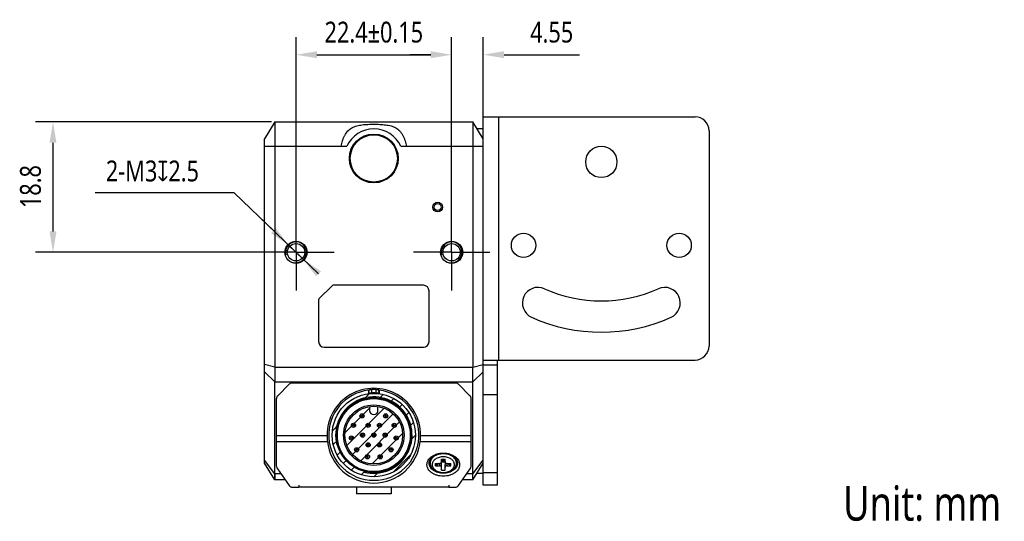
# Model space of a CAD drawing. Header units: millimetres. Extents: x 30 to 405, y 137 to 228.
# Tile 3 of 3: x 264 to 405, y 137 to 209. Entities that reach past the tile are written whole.
import ezdxf

# ---------------------------------------------------------------- set-up
doc = ezdxf.new("R2010")
doc.units = ezdxf.units.MM
doc.header["$LTSCALE"] = 23.1
doc.header["$PDMODE"] = 3
doc.header["$PDSIZE"] = 8
doc.linetypes.add('CENTER', pattern=[0.6, 0.375, -0.075, 0.075, -0.075])
doc.layers.get('0').update_dxf_attribs({"linetype": 'CONTINUOUS'})
doc.layers.get('Defpoints').update_dxf_attribs({"linetype": 'CONTINUOUS'})
for name, color, linetype in [('000-ID2000X_DXF_DIMENSION', 7, 'CONTINUOUS'), ('DE-11-107728DXF_CONTINUOUS_LINE', 7, 'CONTINUOUS'), ('DE-13-002783DXF_CONTINUOUS_LINE', 7, 'CONTINUOUS'), ('DE-13-002784DXF_CONTINUOUS_LINE', 7, 'CONTINUOUS'), ('DE-13-002801_DXF_AXIS', 7, 'CONTINUOUS'), ('DE-13-002801DXF_CONTINUOUS_LINE', 7, 'CONTINUOUS'), ('DE-17-004280DXF_CONTINUOUS_LINE', 7, 'CONTINUOUS'), ('DE-19-012612DXF_CONTINUOUS_LINE', 7, 'CONTINUOUS'), ('DE-19-012614DXF_CONTINUOUS_LINE', 7, 'CONTINUOUS'), ('DE-19-012616DXF_CONTINUOUS_LINE', 7, 'CONTINUOUS'), ('DE-19-012618DXF_CONTINUOUS_LINE', 7, 'CONTINUOUS'), ('DE-19-012620DXF_CONTINUOUS_LINE', 7, 'CONTINUOUS'), ('DE-19-012622DXF_CONTINUOUS_LINE', 7, 'CONTINUOUS'), ('DE-19-012623DXF_CONTINUOUS_LINE', 7, 'CONTINUOUS'), ('DE-19-012624DXF_CONTINUOUS_LINE', 7, 'CONTINUOUS'), ('DE-19-012625DXF_CONTINUOUS_LINE', 7, 'CONTINUOUS'), ('DE-19-012626DXF_CONTINUOUS_LINE', 7, 'CONTINUOUS'), ('DE-19-012627DXF_CONTINUOUS_LINE', 7, 'CONTINUOUS'), ('DE-19-012628DXF_CONTINUOUS_LINE', 7, 'CONTINUOUS'), ('DE-19-012629DXF_CONTINUOUS_LINE', 7, 'CONTINUOUS'), ('DE-19-012630DXF_CONTINUOUS_LINE', 7, 'CONTINUOUS'), ('DE-19-012631DXF_CONTINUOUS_LINE', 7, 'CONTINUOUS'), ('DE-19-012632DXF_CONTINUOUS_LINE', 7, 'CONTINUOUS'), ('DE-19-012633DXF_CONTINUOUS_LINE', 7, 'CONTINUOUS'), ('DE-19-012634DXF_CONTINUOUS_LINE', 7, 'CONTINUOUS'), ('DE-1A-000184DXF_CONTINUOUS_LINE', 7, 'CONTINUOUS'), ('DIMS', 7, 'CONTINUOUS'), ('TBH32-M2-V2_DXF_CONTINUOUS_LINE', 7, 'CONTINUOUS')]:
    doc.layers.add(name, color=color, linetype=linetype)
doc.styles.get("Standard").update_dxf_attribs({"font": 'Roboto-Regular.ttf', "width": 0.8})
doc.dimstyles.new('DIMSTYLE_2', dxfattribs={"dimtxt": 3, "dimasz": 3, "dimexe": 2.5, "dimexo": 0.5, "dimgap": 0.75, "dimtad": 1, "dimdsep": 46, "dimtxsty": 'STANDARD', "dimblk": '_FILLED', "dimblk1": '_FILLED', "dimblk2": '_FILLED', "dimcen": 0.09, "dimclrt": 3, "dimazin": 2, "dimtp": 0.1, "dimtm": 0.1, "dimtfac": 1, "dimtofl": 0, "dimtmove": 0, "dimatfit": 3, "dimldrblk": '_FILLED', "dimfxl": 1, "dimtolj": 1, "dimarcsym": 0})
doc.dimstyles.new('DIMSTYLE_3', dxfattribs={"dimtxt": 3, "dimasz": 3, "dimexe": 2.5, "dimexo": 0.5, "dimgap": 0.75, "dimtad": 1, "dimdsep": 46, "dimtxsty": 'STANDARD', "dimblk": '_FILLED', "dimblk1": '_FILLED', "dimblk2": '_FILLED', "dimcen": 0.09, "dimclrt": 3, "dimazin": 2, "dimtol": 1, "dimtp": 0.15, "dimtm": 0.15, "dimtfac": 1, "dimtofl": 0, "dimtmove": 0, "dimatfit": 3, "dimldrblk": '_FILLED', "dimfxl": 1, "dimtolj": 1, "dimarcsym": 0})
doc.dimstyles.new('DIMSTYLE_4', dxfattribs={"dimtxt": 3, "dimasz": 3, "dimexe": 2.5, "dimexo": 0.5, "dimtad": 1, "dimdsep": 46, "dimtxsty": 'STANDARD', "dimblk": '_FILLED', "dimblk1": '_FILLED', "dimblk2": '_FILLED', "dimcen": 0.09, "dimclrt": 3, "dimazin": 2, "dimtp": 0.1, "dimtm": 0.1, "dimtfac": 1, "dimtmove": 0, "dimatfit": 2, "dimldrblk": '_FILLED', "dimfxl": 1, "dimtolj": 1, "dimarcsym": 0})
doc.dimstyles.new('DIMSTYLE_5', dxfattribs={"dimtxt": 3, "dimasz": 3, "dimexe": 2.5, "dimexo": 0.5, "dimgap": 0.75, "dimtad": 1, "dimdsep": 46, "dimtxsty": 'STANDARD', "dimblk": '_FILLED', "dimblk1": '_FILLED', "dimblk2": '_FILLED', "dimcen": 0.09, "dimclrt": 3, "dimazin": 2, "dimtp": 0.2, "dimtm": 0.2, "dimtfac": 1, "dimtofl": 0, "dimtmove": 0, "dimatfit": 3, "dimldrblk": '_FILLED', "dimfxl": 1, "dimtolj": 1, "dimarcsym": 0})

# ---------------------------------------------------------------- blocks, each defined once
blk = doc.blocks.new('_FILLED')
at = {"color": 0, "linetype": 'ByBlock'}
blk.add_solid([(0, 0), (-1, 0.167), (-1, -0.167)], dxfattribs=at)
blk = doc.blocks.new('*D5')
at = {"layer": '000-ID2000X_DXF_DIMENSION', "color": 0, "lineweight": -2}
for p, q in [((303.35, 179.81), (303.35, 206.96)), ((325.75, 180.07), (325.75, 206.96)), ((306.35, 204.46), (322.75, 204.46))]:
    blk.add_line(p, q, dxfattribs=at)
at = {"layer": 'Defpoints', "color": 0}
for p in [(325.75, 204.46), (303.35, 179.31), (325.75, 179.57)]:
    blk.add_point(p, dxfattribs=at)
at = {"layer": '000-ID2000X_DXF_DIMENSION', "color": 0, "linetype": 'ByBlock', "lineweight": -2, "xscale": 3, "yscale": 3, "zscale": 3, "rotation": 180}
blk.add_blockref('_FILLED', (303.35, 204.46), dxfattribs=at)
at = {"layer": '000-ID2000X_DXF_DIMENSION', "color": 0, "linetype": 'ByBlock', "lineweight": -2, "xscale": 3, "yscale": 3, "zscale": 3}
blk.add_blockref('_FILLED', (325.75, 204.46), dxfattribs=at)
at = {"layer": '000-ID2000X_DXF_DIMENSION', "color": 3, "insert": (314.55, 209.21), "char_height": 3, "attachment_point": 2, "line_spacing_factor": 0.9}
blk.add_mtext('\\A1;22.4%%p0.15', dxfattribs=at)
blk = doc.blocks.new('*D6')
at = {"layer": '000-ID2000X_DXF_DIMENSION', "color": 0, "lineweight": -2}
for p, q in [((274.44, 184.61), (294.4, 184.61)), ((306.6, 172.91), (294.4, 184.61)), ((300.1, 179.14), (297.93, 181.22)), ((302.26, 177.07), (304.43, 174.99))]:
    blk.add_line(p, q, dxfattribs=at)
at = {"layer": 'Defpoints', "color": 0}
for p in [(302.26, 177.07), (304.43, 174.99)]:
    blk.add_point(p, dxfattribs=at)
at = {"layer": '000-ID2000X_DXF_DIMENSION', "color": 0, "linetype": 'ByBlock', "lineweight": -2, "xscale": 3, "yscale": 3, "zscale": 3}
for p, rotation in [((302.26, 177.07), 316.2142296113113), ((304.43, 174.99), 136.2142296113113)]:
    blk.add_blockref('_FILLED', p, dxfattribs=dict(at, rotation=rotation))
at = {"layer": '000-ID2000X_DXF_DIMENSION', "color": 3, "insert": (289.38, 189.23), "char_height": 3, "attachment_point": 3, "line_spacing_factor": 0.9}
blk.add_mtext('\\A1;{2-M3{\\fgdt;x}2.5}', dxfattribs=at)
blk = doc.blocks.new('*D7')
at = {"layer": '000-ID2000X_DXF_DIMENSION', "color": 0, "lineweight": -2}
for p, q in [((299.8, 194.78), (265.87, 194.78)), ((268.37, 179.03), (268.37, 191.78)), ((302.85, 176.03), (265.87, 176.03))]:
    blk.add_line(p, q, dxfattribs=at)
at = {"layer": 'Defpoints', "color": 0}
for p in [(268.37, 194.78), (300.3, 194.78), (303.35, 176.03)]:
    blk.add_point(p, dxfattribs=at)
at = {"layer": '000-ID2000X_DXF_DIMENSION', "color": 0, "linetype": 'ByBlock', "lineweight": -2, "xscale": 3, "yscale": 3, "zscale": 3}
for p, rotation in [((268.37, 194.78), 90), ((268.37, 176.03), 270)]:
    blk.add_blockref('_FILLED', p, dxfattribs=dict(at, rotation=rotation))
at = {"layer": '000-ID2000X_DXF_DIMENSION', "color": 3, "insert": (263.62, 185.48), "char_height": 3, "attachment_point": 2, "rotation": 90, "line_spacing_factor": 0.9}
blk.add_mtext('\\A1;\\A1;18.8', dxfattribs=at)
blk = doc.blocks.new('*D8')
at = {"layer": '000-ID2000X_DXF_DIMENSION', "color": 0, "lineweight": -2}
for p, q in [((325.75, 176.53), (325.75, 206.96)), ((330.3, 191.78), (330.3, 206.96)), ((322.75, 204.46), (319.75, 204.46)), ((333.3, 204.46), (344.15, 204.46))]:
    blk.add_line(p, q, dxfattribs=at)
at = {"layer": 'Defpoints', "color": 0}
for p in [(330.3, 204.46), (330.3, 191.28), (325.75, 176.03)]:
    blk.add_point(p, dxfattribs=at)
at = {"layer": '000-ID2000X_DXF_DIMENSION', "color": 0, "linetype": 'ByBlock', "lineweight": -2, "xscale": 3, "yscale": 3, "zscale": 3}
blk.add_blockref('_FILLED', (325.75, 204.46), dxfattribs=at)
at = {"layer": '000-ID2000X_DXF_DIMENSION', "color": 0, "linetype": 'ByBlock', "lineweight": -2, "xscale": 3, "yscale": 3, "zscale": 3, "rotation": 180}
blk.add_blockref('_FILLED', (330.3, 204.46), dxfattribs=at)
at = {"layer": '000-ID2000X_DXF_DIMENSION', "color": 3, "insert": (337.05, 209.21), "char_height": 3, "attachment_point": 1, "line_spacing_factor": 0.9}
blk.add_mtext('\\A1;4.55', dxfattribs=at)

msp = doc.modelspace()

# ---------------------------------------------------------------- linework, layer by layer
at = {"layer": 'DE-11-107728DXF_CONTINUOUS_LINE', "color": 7}
for p, q in [((330.297, 142.528), (330.297, 195.528)), ((330.297, 195.528), (360.797, 195.528)), ((362.797, 193.528), (362.797, 162.528)), ((330.297, 160.528), (360.797, 160.528)), ((332.297, 142.528), (330.297, 142.528))]:
    msp.add_line(p, q, dxfattribs=at)
at = {"layer": 'DE-11-107728DXF_CONTINUOUS_LINE', "color": 4}
for p, q in [((332.497, 195.528), (332.497, 160.528)), ((330.297, 159.814), (332.297, 159.814)), ((330.297, 155.571), (332.297, 155.571)), ((332.297, 144.286), (330.297, 144.286))]:
    msp.add_line(p, q, dxfattribs=at)
at = {"layer": 'DE-11-107728DXF_CONTINUOUS_LINE', "color": 3}
msp.add_line((332.297, 160.528), (332.297, 142.528), dxfattribs=at)
at = {"layer": 'DE-11-107728DXF_CONTINUOUS_LINE', "color": 7}
for centre, radius in [((347.297, 189.028), 2.25), ((336.097, 177.028), 1.75), ((358.497, 177.028), 1.75)]:
    msp.add_circle(centre, radius, dxfattribs=at)
for centre, radius, start, end in [((360.797, 193.528), 2, 0, 90), ((338.178, 168.733), 2.25, 65.80388, 245.80388), ((347.297, 189.028), 20, 245.80388, 294.19612), ((356.417, 168.733), 2.25, 294.19612, 114.19612), ((347.297, 189.028), 24.5, 245.80388, 294.19612), ((360.797, 162.528), 2, 270, 360)]:
    msp.add_arc(centre, radius, start, end, dxfattribs=at)
at = {"layer": 'DE-13-002783DXF_CONTINUOUS_LINE', "color": 4}
for p, q in [((312.946, 154.717), (313.915, 155.685)), ((315.25, 154.921), (315.895, 155.566)), ((316.861, 154.431), (317.418, 154.989)), ((310.417, 150.087), (313.949, 153.62)), ((310.671, 148.242), (316.026, 153.597)), ((318.107, 153.577), (318.639, 154.109)), ((311.468, 146.939), (317.329, 152.8)), ((319.05, 152.42), (319.595, 152.965)), ((308.583, 150.353), (309.551, 151.322)), ((312.656, 146.026), (318.242, 151.612)), ((319.657, 150.927), (320.267, 151.537)), ((308.702, 148.373), (309.347, 149.017)), ((314.307, 145.577), (318.691, 149.961)), ((319.734, 148.904), (320.549, 149.719)), ((309.279, 146.85), (309.837, 147.407)), ((310.159, 145.629), (310.691, 146.161)), ((317.335, 144.405), (319.863, 146.933)), ((311.303, 144.673), (311.848, 145.218)), ((312.731, 144.001), (313.341, 144.611)), ((314.549, 143.719), (315.364, 144.534))]:
    msp.add_line(p, q, dxfattribs=at)
msp.add_circle((314.549, 149.719), 6, dxfattribs=at)
at = {"layer": 'DE-13-002784DXF_CONTINUOUS_LINE', "color": 7}
for p, q in [((302.373, 157.043), (300.725, 155.395)), ((326.3, 157.219), (302.798, 157.219)), ((313.799, 156.176), (313.799, 155.672)), ((315.299, 156.176), (315.299, 155.672)), ((328.373, 155.395), (326.725, 157.043)), ((300.549, 145.211), (300.549, 154.97)), ((328.549, 145.211), (328.549, 154.97)), ((300.661, 144.863), (302.37, 142.47)), ((326.728, 142.47), (328.437, 144.863)), ((302.858, 142.219), (303.75, 142.219)), ((325.35, 142.219), (326.24, 142.219))]:
    msp.add_line(p, q, dxfattribs=at)
at = {"layer": 'DE-13-002784DXF_CONTINUOUS_LINE', "color": 4}
for p, q in [((313.852, 155.731), (313.865, 156.249)), ((314.272, 155.781), (314.284, 156.295)), ((314.814, 156.295), (314.826, 155.781)), ((315.233, 156.249), (315.247, 155.731)), ((300.549, 149.689), (307.817, 149.689)), ((300.549, 148.82), (307.868, 148.82)), ((321.23, 148.82), (328.549, 148.82)), ((321.281, 149.689), (328.549, 149.689))]:
    msp.add_line(p, q, dxfattribs=at)
at = {"layer": 'DE-13-002784DXF_CONTINUOUS_LINE', "color": 7}
for radius in [6, 5.4]:
    msp.add_circle((314.549, 149.719), radius, dxfattribs=at)
for centre, radius, start, end in [((302.798, 156.619), 0.6, 90, 135), ((314.549, 149.719), 6.5, 96.62581, 83.37419), ((326.881, 144.525), 17.518, 137.99074, 138.3127), ((314.549, 149.719), 6.581, 87.69266, 92.30734), ((302.184, 144.496), 17.562, 41.6877, 42.00886), ((326.3, 156.619), 0.6, 45, 90), ((301.149, 154.97), 0.6, 135, 180), ((325.878, 145.02), 16.105, 138.30849, 138.59007), ((314.549, 149.719), 6.068, 87.38776, 92.61224), ((303.22, 145.02), 16.105, 41.40993, 41.69151), ((327.949, 154.97), 0.6, 0, 45), ((301.149, 145.211), 0.6, 180, 215.53768), ((327.949, 145.211), 0.6, 324.46232, 360), ((302.858, 142.819), 0.6, 215.53768, 270), ((326.24, 142.819), 0.6, 270, 324.46232)]:
    msp.add_arc(centre, radius, start, end, dxfattribs=at)
at = {"layer": 'DE-13-002784DXF_CONTINUOUS_LINE', "color": 4}
msp.add_arc((314.549, 149.719), 5.5, 255, 195, dxfattribs=at)
at = {"layer": 'DE-13-002784DXF_CONTINUOUS_LINE', "color": 7}
for centre, major_axis, ratio, start_param, end_param in [((314.549, 149.722), (0, 6.732), 0.9999999, -1.5756989, 1.5756989), ((314.549, 149.543), (0, 6.722), 0.9996571, -4.6045765, -1.6786088)]:
    msp.add_ellipse(centre, major_axis=major_axis, ratio=ratio, start_param=start_param, end_param=end_param, dxfattribs=at)
for points, knots in [([(313.865, 156.249), (313.865, 156.249), (313.866, 156.25), (313.869, 156.251), (313.874, 156.253), (313.883, 156.255), (313.894, 156.257), (313.909, 156.26), (313.927, 156.263), (313.947, 156.266), (313.981, 156.271), (314.033, 156.277), (314.105, 156.284), (314.19, 156.29), (314.252, 156.294), (314.284, 156.295)], [0, 0, 0, 0, 0.0030144, 0.0076341, 0.0219245, 0.0430388, 0.0710405, 0.1060043, 0.1480749, 0.1974402, 0.2543617, 0.3921263, 0.5638756, 0.7696832, 1, 1, 1, 1]), ([(314.814, 156.295), (314.846, 156.294), (314.908, 156.29), (314.993, 156.284), (315.065, 156.277), (315.117, 156.271), (315.151, 156.266), (315.171, 156.263), (315.189, 156.26), (315.204, 156.257), (315.215, 156.255), (315.224, 156.253), (315.229, 156.251), (315.232, 156.25), (315.233, 156.249), (315.233, 156.249)], [0, 0, 0, 0, 0.2303168, 0.4361244, 0.6078737, 0.7456383, 0.8025598, 0.8519251, 0.8939957, 0.9289595, 0.9569612, 0.9780755, 0.9923659, 0.9969856, 1, 1, 1, 1]), ([(314.272, 155.781), (314.24, 155.779), (314.178, 155.776), (314.093, 155.769), (314.02, 155.761), (313.969, 155.754), (313.934, 155.749), (313.914, 155.746), (313.896, 155.743), (313.881, 155.74), (313.87, 155.737), (313.861, 155.735), (313.856, 155.733), (313.853, 155.732), (313.852, 155.731), (313.852, 155.731)], [0, 0, 0, 0, 0.2303318, 0.4359665, 0.6075065, 0.7451515, 0.8020649, 0.8514586, 0.8935847, 0.928632, 0.9567256, 0.9779378, 0.9923115, 0.9969637, 1, 1, 1, 1]), ([(315.247, 155.731), (315.246, 155.731), (315.245, 155.732), (315.242, 155.733), (315.237, 155.735), (315.228, 155.737), (315.217, 155.74), (315.202, 155.743), (315.184, 155.746), (315.164, 155.749), (315.129, 155.754), (315.078, 155.761), (315.006, 155.769), (314.92, 155.776), (314.858, 155.779), (314.826, 155.781)], [0, 0, 0, 0, 0.0030363, 0.0076885, 0.0220622, 0.0432744, 0.071368, 0.1064153, 0.1485414, 0.1979351, 0.2548485, 0.3924935, 0.5640335, 0.7696682, 1, 1, 1, 1]), ([(307.817, 149.689), (307.818, 149.532), (307.828, 149.242), (307.853, 148.952), (307.868, 148.82)], [0, 0, 0, 0, 0.5408026, 1, 1, 1, 1]), ([(321.23, 148.82), (321.245, 148.952), (321.27, 149.242), (321.28, 149.532), (321.281, 149.689)], [0, 0, 0, 0, 0.4591974, 1, 1, 1, 1]), ([(322.199, 145.472), (322.199, 145.526), (322.207, 145.636), (322.241, 145.798), (322.297, 145.957), (322.403, 146.165), (322.591, 146.41), (322.887, 146.662), (323.245, 146.867), (323.652, 147.019), (324.092, 147.112), (324.549, 147.144), (325.006, 147.112), (325.446, 147.019), (325.853, 146.867), (326.211, 146.662), (326.507, 146.41), (326.695, 146.165), (326.801, 145.957), (326.857, 145.798), (326.891, 145.636), (326.899, 145.526), (326.899, 145.472)], [0, 0, 0, 0, 0.0257488, 0.0517422, 0.0782084, 0.1053466, 0.1621424, 0.2229821, 0.2879157, 0.3564144, 0.427521, 0.5, 0.572479, 0.6435856, 0.7120843, 0.7770179, 0.8378576, 0.8946534, 0.9217916, 0.9482578, 0.9742512, 1, 1, 1, 1]), ([(322.499, 145.684), (322.499, 145.731), (322.506, 145.827), (322.536, 145.968), (322.585, 146.107), (322.677, 146.289), (322.841, 146.503), (323.1, 146.722), (323.412, 146.901), (323.766, 147.034), (324.15, 147.115), (324.549, 147.143), (324.948, 147.115), (325.332, 147.034), (325.686, 146.901), (325.998, 146.722), (326.257, 146.503), (326.421, 146.289), (326.513, 146.107), (326.563, 145.968), (326.592, 145.827), (326.599, 145.731), (326.599, 145.684)], [0, 0, 0, 0, 0.0257487, 0.0517423, 0.0782084, 0.1053466, 0.1621424, 0.2229821, 0.2879157, 0.3564143, 0.427521, 0.5, 0.572479, 0.6435857, 0.7120843, 0.7770179, 0.8378576, 0.8946534, 0.9217916, 0.9482577, 0.9742513, 1, 1, 1, 1]), ([(326.899, 145.472), (326.899, 145.417), (326.891, 145.308), (326.857, 145.146), (326.801, 144.987), (326.695, 144.778), (326.507, 144.533), (326.211, 144.282), (325.853, 144.076), (325.446, 143.924), (325.006, 143.831), (324.549, 143.799), (324.092, 143.831), (323.652, 143.924), (323.245, 144.076), (322.887, 144.282), (322.591, 144.533), (322.403, 144.778), (322.297, 144.987), (322.241, 145.146), (322.207, 145.308), (322.199, 145.417), (322.199, 145.472)], [0, 0, 0, 0, 0.0257488, 0.0517422, 0.0782084, 0.1053466, 0.1621424, 0.2229821, 0.2879157, 0.3564144, 0.427521, 0.5, 0.572479, 0.6435856, 0.7120843, 0.7770179, 0.8378576, 0.8946534, 0.9217916, 0.9482578, 0.9742512, 1, 1, 1, 1]), ([(326.599, 145.684), (326.599, 145.636), (326.592, 145.541), (326.563, 145.399), (326.513, 145.261), (326.421, 145.079), (326.257, 144.865), (325.998, 144.646), (325.686, 144.467), (325.332, 144.334), (324.948, 144.253), (324.549, 144.225), (324.15, 144.253), (323.766, 144.334), (323.412, 144.467), (323.1, 144.646), (322.841, 144.865), (322.677, 145.079), (322.585, 145.261), (322.536, 145.399), (322.506, 145.541), (322.499, 145.636), (322.499, 145.684)], [0, 0, 0, 0, 0.0257487, 0.0517423, 0.0782084, 0.1053466, 0.1621424, 0.2229821, 0.2879157, 0.3564143, 0.427521, 0.5, 0.572479, 0.6435857, 0.7120843, 0.7770179, 0.8378576, 0.8946534, 0.9217916, 0.9482577, 0.9742513, 1, 1, 1, 1])]:
    msp.add_open_spline(points, degree=3, knots=knots, dxfattribs=at)
at = {"layer": 'DE-13-002801_DXF_AXIS', "color": 1, "linetype": 'CENTER'}
for p, q in [((303.347, 176.028), (303.347, 181.528)), ((325.747, 176.028), (325.747, 181.528)), ((303.347, 176.028), (297.847, 176.028)), ((303.347, 176.028), (303.347, 170.528)), ((303.347, 176.028), (308.847, 176.028)), ((325.747, 176.028), (320.247, 176.028)), ((325.747, 176.028), (325.747, 170.528)), ((325.747, 176.028), (331.247, 176.028))]:
    msp.add_line(p, q, dxfattribs=at)
at = {"layer": 'DE-13-002801DXF_CONTINUOUS_LINE', "color": 7}
for p, q in [((300.297, 194.778), (298.797, 192.378)), ((300.297, 194.778), (300.297, 159.521)), ((300.297, 194.778), (328.797, 194.778)), ((328.797, 194.778), (328.797, 159.521)), ((330.297, 192.378), (328.797, 194.778)), ((329.391, 193.828), (330.297, 193.828)), ((298.797, 145.678), (298.797, 192.378)), ((306.656, 169.337), (308.539, 171.22)), ((321.697, 171.278), (308.68, 171.278)), ((322.497, 163.178), (322.497, 170.478)), ((306.597, 169.196), (306.597, 163.178)), ((307.397, 162.378), (321.697, 162.378)), ((300.297, 143.278), (300.297, 157.4)), ((328.797, 143.278), (328.797, 157.4)), ((300.297, 143.278), (298.797, 145.678)), ((328.797, 143.278), (330.297, 145.678)), ((301.792, 143.278), (300.297, 143.278)), ((328.797, 143.278), (327.306, 143.278)), ((329.391, 144.228), (330.297, 144.228)), ((312.047, 142.219), (312.047, 141.278)), ((317.047, 142.219), (317.047, 141.278)), ((317.047, 141.278), (312.047, 141.278))]:
    msp.add_line(p, q, dxfattribs=at)
at = {"layer": 'DE-13-002801DXF_CONTINUOUS_LINE', "color": 4}
for p, q in [((298.797, 191.278), (310.674, 191.278)), ((318.42, 191.278), (330.297, 191.278)), ((300.297, 159.521), (298.797, 159.885)), ((300.297, 157.4), (298.797, 158.839)), ((300.297, 159.521), (328.797, 159.521)), ((328.797, 159.521), (330.297, 159.885)), ((328.797, 157.4), (330.297, 158.839)), ((300.297, 157.4), (328.797, 157.4)), ((300.297, 144.157), (298.797, 146.112)), ((328.797, 144.157), (330.297, 146.112)), ((301.165, 144.157), (300.297, 144.157)), ((328.797, 144.157), (327.933, 144.157))]:
    msp.add_line(p, q, dxfattribs=at)
at = {"layer": 'DE-13-002801DXF_CONTINUOUS_LINE', "color": 7}
for points in [[(300.297, 144.157), (300.297, 143.588), (300.297, 143.507), (300.297, 143.438), (300.297, 143.381), (300.297, 143.304)], [(300.297, 143.304), (300.297, 143.285), (300.297, 143.278)], [(328.798, 143.588), (328.797, 143.898), (328.797, 144.157)], [(328.797, 143.278), (328.797, 143.285), (328.797, 143.304), (328.797, 143.336), (328.798, 143.438)], [(328.798, 143.438), (328.798, 143.507), (328.798, 143.588)]]:
    msp.add_lwpolyline(points, dxfattribs=at)
for centre, radius in [((314.547, 189.528), 3.517), ((314.547, 189.528), 3.5), ((323.747, 182.528), 0.7), ((323.747, 182.528), 0.5), ((303.347, 176.028), 1.6), ((303.347, 176.028), 1.25), ((325.747, 176.028), 1.6), ((325.747, 176.028), 1.25)]:
    msp.add_circle(centre, radius, dxfattribs=at)
for centre, radius, start, end in [((314.547, 189.528), 4.25, 24.31574, 155.68426), ((308.68, 171.078), 0.2, 90, 135), ((321.697, 170.478), 0.8, 0, 90), ((306.797, 169.196), 0.2, 135, 180), ((307.397, 163.178), 0.8, 180, 270), ((321.697, 163.178), 0.8, 270, 360), ((314.547, 143.124), 14.195, 89.99473, 91.21116), ((314.547, 143.124), 14.195, 88.78884, 89.99444)]:
    msp.add_arc(centre, radius, start, end, dxfattribs=at)
at = {"layer": 'DE-13-002801DXF_CONTINUOUS_LINE', "color": 4}
for centre in [(303.347, 176.028), (325.747, 176.028)]:
    msp.add_arc(centre, 1.5, 255, 195, dxfattribs=at)
at = {"layer": 'DE-13-002801DXF_CONTINUOUS_LINE', "color": 7}
for points, knots in [([(309.832, 191.278), (309.89, 191.552), (309.996, 191.96), (310.19, 192.482), (310.418, 192.967), (310.713, 193.401), (311.084, 193.743), (311.496, 194.019), (311.97, 194.204), (312.475, 194.316), (313.014, 194.396), (313.711, 194.447), (314.557, 194.459), (315.402, 194.444), (316.229, 194.383), (316.898, 194.27), (317.391, 194.098), (317.724, 193.936), (318.022, 193.736), (318.288, 193.486), (318.524, 193.186), (318.734, 192.845), (318.91, 192.473), (319.054, 192.082), (319.17, 191.683), (319.234, 191.413), (319.262, 191.278)], [0, 0, 0, 0, 0.0654751, 0.0983394, 0.1304372, 0.19083, 0.2195978, 0.2481107, 0.3065588, 0.3373196, 0.369024, 0.4342106, 0.5007364, 0.5671092, 0.6319075, 0.6948512, 0.7251135, 0.7539539, 0.781274, 0.8089643, 0.8388867, 0.8704698, 0.9026666, 0.935172, 0.9677242, 1, 1, 1, 1]), ([(300.297, 159.521), (300.297, 159.138), (300.296, 158.431), (300.297, 157.724), (300.297, 157.4)], [0, 0, 0, 0, 0.5411961, 1, 1, 1, 1]), ([(328.797, 157.4), (328.797, 157.724), (328.798, 158.431), (328.797, 159.138), (328.797, 159.521)], [0, 0, 0, 0, 0.4588039, 1, 1, 1, 1]), ([(314.247, 157.316), (314.132, 157.314), (313.674, 157.298), (313.217, 157.261), (312.876, 157.22)], [0, 0, 0, 0, 0.250596, 1, 1, 1, 1]), ([(316.218, 157.22), (316.105, 157.234), (315.649, 157.282), (315.191, 157.309), (314.847, 157.316)], [0, 0, 0, 0, 0.2493318, 1, 1, 1, 1])]:
    msp.add_open_spline(points, degree=3, knots=knots, dxfattribs=at)
at = {"layer": 'DE-17-004280DXF_CONTINUOUS_LINE', "color": 7}
msp.add_circle((314.547, 189.528), 3.4, dxfattribs=at)
at = {"layer": 'DE-19-012612DXF_CONTINUOUS_LINE', "color": 7}
for radius in [0.3, 0.118]:
    msp.add_circle((315.362, 148.312), radius, dxfattribs=at)
at = {"layer": 'DE-19-012614DXF_CONTINUOUS_LINE', "color": 7}
for radius in [0.3, 0.118]:
    msp.add_circle((312.924, 149.719), radius, dxfattribs=at)
at = {"layer": 'DE-19-012616DXF_CONTINUOUS_LINE', "color": 7}
for radius in [0.3, 0.118]:
    msp.add_circle((313.737, 148.312), radius, dxfattribs=at)
at = {"layer": 'DE-19-012618DXF_CONTINUOUS_LINE', "color": 7}
for radius in [0.3, 0.118]:
    msp.add_circle((315.362, 151.126), radius, dxfattribs=at)
at = {"layer": 'DE-19-012620DXF_CONTINUOUS_LINE', "color": 7}
for radius in [0.3, 0.118]:
    msp.add_circle((316.174, 149.719), radius, dxfattribs=at)
at = {"layer": 'DE-19-012622DXF_CONTINUOUS_LINE', "color": 7}
for radius in [0.3, 0.118]:
    msp.add_circle((313.737, 151.126), radius, dxfattribs=at)
at = {"layer": 'DE-19-012623DXF_CONTINUOUS_LINE', "color": 7}
for radius in [0.3, 0.118]:
    msp.add_circle((316.247, 152.49), radius, dxfattribs=at)
at = {"layer": 'DE-19-012624DXF_CONTINUOUS_LINE', "color": 7}
for radius in [0.3, 0.118]:
    msp.add_circle((317.771, 149.295), radius, dxfattribs=at)
at = {"layer": 'DE-19-012625DXF_CONTINUOUS_LINE', "color": 7}
for radius in [0.3, 0.118]:
    msp.add_circle((317.482, 151.118), radius, dxfattribs=at)
at = {"layer": 'DE-19-012626DXF_CONTINUOUS_LINE', "color": 7}
for radius in [0.3, 0.118]:
    msp.add_circle((314.549, 149.719), radius, dxfattribs=at)
at = {"layer": 'DE-19-012627DXF_CONTINUOUS_LINE', "color": 7}
for radius in [0.3, 0.118]:
    msp.add_circle((313.626, 146.603), radius, dxfattribs=at)
at = {"layer": 'DE-19-012628DXF_CONTINUOUS_LINE', "color": 7}
for radius in [0.3, 0.118]:
    msp.add_circle((312.851, 152.49), radius, dxfattribs=at)
at = {"layer": 'DE-19-012629DXF_CONTINUOUS_LINE', "color": 7}
for radius in [0.3, 0.118]:
    msp.add_circle((311.616, 151.118), radius, dxfattribs=at)
at = {"layer": 'DE-19-012630DXF_CONTINUOUS_LINE', "color": 7}
for radius in [0.3, 0.118]:
    msp.add_circle((312.078, 147.608), radius, dxfattribs=at)
at = {"layer": 'DE-19-012631DXF_CONTINUOUS_LINE', "color": 7}
for radius in [0.3, 0.118]:
    msp.add_circle((315.472, 146.603), radius, dxfattribs=at)
at = {"layer": 'DE-19-012632DXF_CONTINUOUS_LINE', "color": 7}
for radius in [0.3, 0.118]:
    msp.add_circle((311.327, 149.295), radius, dxfattribs=at)
at = {"layer": 'DE-19-012633DXF_CONTINUOUS_LINE', "color": 7}
for radius in [0.3, 0.118]:
    msp.add_circle((317.02, 147.608), radius, dxfattribs=at)
at = {"layer": 'DE-19-012634DXF_CONTINUOUS_LINE', "color": 7}
for p, q in [((313.949, 153.825), (313.949, 153.269)), ((315.149, 153.269), (315.149, 153.825))]:
    msp.add_line(p, q, dxfattribs=at)
for radius in [5.25, 4.35, 4.15]:
    msp.add_circle((314.549, 149.719), radius, dxfattribs=at)
msp.add_arc((314.549, 153.269), 0.6, 180, 360, dxfattribs=at)
at = {"layer": 'DE-1A-000184DXF_CONTINUOUS_LINE', "color": 7}
for p, q in [((303.75, 142.519), (303.75, 142.219)), ((325.35, 142.219), (303.75, 142.219)), ((325.35, 142.519), (325.35, 142.219))]:
    msp.add_line(p, q, dxfattribs=at)
at = {"layer": 'DIMS', "color": 4}
msp.add_arc((303.347, 176.028), 1.5, 270, 334.64918, dxfattribs=at)
at = {"layer": 'TBH32-M2-V2_DXF_CONTINUOUS_LINE', "color": 7}
for p, q in [((322.649, 146.228), (322.649, 145.684)), ((324.299, 145.861), (324.299, 146.25)), ((324.549, 146.25), (324.299, 145.896)), ((324.299, 146.25), (324.799, 146.25)), ((324.549, 146.073), (324.299, 145.896)), ((324.549, 146.073), (324.549, 146.25)), ((324.549, 146.25), (324.799, 145.896)), ((324.799, 145.896), (324.549, 146.073)), ((324.799, 145.861), (324.799, 146.25)), ((326.449, 146.228), (326.449, 145.684)), ((323.449, 145.295), (323.449, 145.648)), ((323.949, 145.648), (323.449, 145.295)), ((323.449, 145.648), (323.999, 145.648)), ((323.449, 145.295), (323.999, 145.295)), ((324.299, 145.896), (324.799, 145.896)), ((324.299, 144.694), (324.299, 145.472)), ((324.299, 144.694), (324.799, 144.694)), ((324.799, 144.694), (324.799, 145.472)), ((325.099, 145.648), (325.649, 145.648)), ((325.099, 145.295), (325.649, 145.295)), ((325.649, 145.295), (325.149, 145.648)), ((325.649, 145.295), (325.649, 145.648))]:
    msp.add_line(p, q, dxfattribs=at)
at = {"layer": 'TBH32-M2-V2_DXF_CONTINUOUS_LINE', "color": 4}
for p, q in [((323.999, 145.648), (323.999, 145.295)), ((325.099, 145.295), (325.099, 145.648))]:
    msp.add_line(p, q, dxfattribs=at)
at = {"layer": 'TBH32-M2-V2_DXF_CONTINUOUS_LINE', "color": 7}
for centre, start_param, end_param in [((323.999, 145.472), -1.5707963, -0.9130049), ((325.099, 145.472), 0.9130049, 1.5707963)]:
    msp.add_ellipse(centre, major_axis=(0, 0.424), ratio=0.7071068, start_param=start_param, end_param=end_param, dxfattribs=at)
for points, knots in [([(326.449, 145.684), (326.449, 145.728), (326.443, 145.816), (326.415, 145.948), (326.369, 146.076), (326.284, 146.245), (326.132, 146.443), (325.892, 146.646), (325.603, 146.812), (325.274, 146.935), (324.919, 147.01), (324.549, 147.036), (324.179, 147.01), (323.824, 146.935), (323.495, 146.812), (323.206, 146.646), (322.966, 146.443), (322.814, 146.245), (322.729, 146.076), (322.683, 145.948), (322.655, 145.816), (322.649, 145.728), (322.649, 145.684)], [0, 0, 0, 0, 0.0257436, 0.0517438, 0.0782088, 0.1053462, 0.1621424, 0.222982, 0.2879156, 0.3564144, 0.427521, 0.5, 0.572479, 0.6435856, 0.7120844, 0.777018, 0.8378576, 0.8946538, 0.9217912, 0.9482562, 0.9742564, 1, 1, 1, 1]), ([(326.149, 145.472), (326.149, 145.509), (326.144, 145.583), (326.121, 145.694), (326.082, 145.802), (326.01, 145.944), (325.882, 146.111), (325.68, 146.282), (325.437, 146.422), (325.16, 146.525), (324.86, 146.589), (324.549, 146.61), (324.238, 146.589), (323.938, 146.525), (323.661, 146.422), (323.418, 146.282), (323.216, 146.111), (323.088, 145.944), (323.016, 145.802), (322.977, 145.694), (322.954, 145.583), (322.949, 145.509), (322.949, 145.472)], [0, 0, 0, 0, 0.0257422, 0.0517436, 0.0782092, 0.1053461, 0.1621422, 0.2229821, 0.2879165, 0.3564159, 0.4275228, 0.5000015, 0.57248, 0.6435861, 0.7120844, 0.7770178, 0.837857, 0.8946529, 0.9217899, 0.9482557, 0.9742576, 1, 1, 1, 1]), ([(322.649, 145.684), (322.649, 145.64), (322.655, 145.551), (322.683, 145.42), (322.729, 145.292), (322.814, 145.123), (322.966, 144.925), (323.206, 144.722), (323.495, 144.556), (323.824, 144.433), (324.179, 144.357), (324.549, 144.332), (324.919, 144.357), (325.274, 144.433), (325.603, 144.556), (325.892, 144.722), (326.132, 144.925), (326.284, 145.123), (326.369, 145.292), (326.415, 145.42), (326.443, 145.551), (326.449, 145.64), (326.449, 145.684)], [0, 0, 0, 0, 0.0257436, 0.0517438, 0.0782088, 0.1053462, 0.1621424, 0.222982, 0.2879156, 0.3564144, 0.427521, 0.5, 0.572479, 0.6435856, 0.7120844, 0.777018, 0.8378576, 0.8946538, 0.9217912, 0.9482562, 0.9742564, 1, 1, 1, 1]), ([(322.949, 145.472), (322.949, 145.435), (322.954, 145.36), (322.977, 145.25), (323.016, 145.141), (323.088, 144.999), (323.216, 144.833), (323.418, 144.661), (323.661, 144.522), (323.938, 144.418), (324.238, 144.355), (324.549, 144.333), (324.86, 144.355), (325.16, 144.418), (325.437, 144.522), (325.68, 144.661), (325.882, 144.833), (326.01, 144.999), (326.082, 145.141), (326.121, 145.25), (326.144, 145.36), (326.149, 145.435), (326.149, 145.472)], [0, 0, 0, 0, 0.0257422, 0.0517436, 0.0782092, 0.1053461, 0.1621422, 0.2229821, 0.2879165, 0.3564159, 0.4275228, 0.5000015, 0.57248, 0.6435861, 0.7120844, 0.7770178, 0.837857, 0.8946529, 0.9217899, 0.9482557, 0.9742576, 1, 1, 1, 1]), ([(323.999, 145.648), (324.038, 145.648), (324.113, 145.659), (324.197, 145.697), (324.249, 145.741), (324.277, 145.778), (324.295, 145.818), (324.299, 145.847), (324.299, 145.861)], [0, 0, 0, 0, 0.287057, 0.5535684, 0.6755026, 0.7893258, 0.8965531, 1, 1, 1, 1]), ([(324.299, 145.083), (324.299, 145.097), (324.295, 145.125), (324.277, 145.166), (324.249, 145.203), (324.197, 145.247), (324.113, 145.285), (324.038, 145.295), (323.999, 145.295)], [0, 0, 0, 0, 0.1034469, 0.2106742, 0.3244974, 0.4464316, 0.712943, 1, 1, 1, 1]), ([(324.799, 145.861), (324.799, 145.847), (324.803, 145.818), (324.821, 145.778), (324.849, 145.741), (324.901, 145.697), (324.985, 145.659), (325.06, 145.648), (325.099, 145.648)], [0, 0, 0, 0, 0.1034469, 0.2106742, 0.3244974, 0.4464316, 0.712943, 1, 1, 1, 1]), ([(325.099, 145.295), (325.06, 145.295), (324.985, 145.285), (324.901, 145.247), (324.849, 145.203), (324.821, 145.166), (324.803, 145.125), (324.799, 145.097), (324.799, 145.083)], [0, 0, 0, 0, 0.287057, 0.5535684, 0.6755026, 0.7893258, 0.8965531, 1, 1, 1, 1])]:
    msp.add_open_spline(points, degree=3, knots=knots, dxfattribs=at)

# ---------------------------------------------------------------- texts
at = {"width": 0.8}
msp.add_text('Unit: mm', height=5, dxfattribs=at).set_placement((382.097, 137.407))

# ---------------------------------------------------------------- dimensions: what is measured, and where the dimension line sits
at = {"layer": '000-ID2000X_DXF_DIMENSION', "color": 4}
for base, p1, p2, dimstyle, picture, middle in [((325.747, 204.457), (303.347, 179.312), (325.747, 179.569), 'DIMSTYLE_3', '*D5', (314.547, 204.457)), ((330.297, 204.457), (325.747, 176.028), (330.297, 191.278), 'DIMSTYLE_2', '*D8', (340.224, 204.457))]:
    dim = msp.add_linear_dim(base=base, p1=p1, p2=p2, dimstyle=dimstyle, dxfattribs=at)
    dim.commit()
    dim.dimension.update_dxf_attribs({"geometry": picture, "text_midpoint": middle, "dimtype": 160})
dim = msp.add_linear_dim(base=(268.37, 194.778), p1=(303.347, 176.028), p2=(300.297, 194.778), angle=90, text='\\A1;18.8', dimstyle='DIMSTYLE_5', override={"dimtxsty": 'STANDARD'}, dxfattribs=at)
dim.commit()
dim.dimension.update_dxf_attribs({"geometry": '*D7', "text_midpoint": (268.37, 185.48), "dimtype": 160})
dim = msp.add_diameter_dim_2p(p1=(302.264, 177.066), p2=(304.43, 174.99), text='{2-M<>{\\fgdt;x}2.5}', dimstyle='DIMSTYLE_4', override={"dimtih": 1, "dimtoh": 1, "dimpost": '<>'}, dxfattribs=at)
dim.commit()
dim.dimension.update_dxf_attribs({"geometry": '*D6', "text_midpoint": (281.907, 184.608), "dimtype": 163})

doc.saveas('drawing.dxf')
